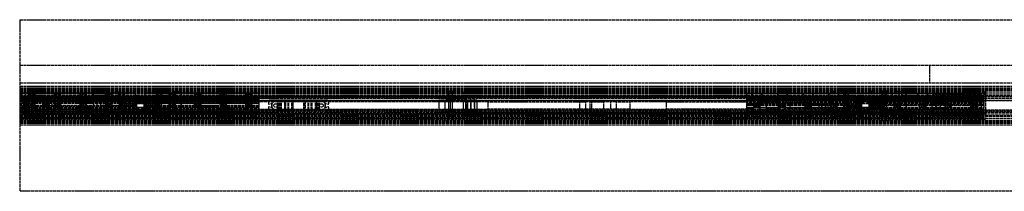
# Model space of a CAD drawing. Header units: millimetres. Extents: x 0 to 2050, y -94 to 94.
# Tile 1 of 2: x 0 to 1077, y -94 to 94. Entities that reach past the tile are written whole.
import ezdxf

# ---------------------------------------------------------------- set-up
doc = ezdxf.new("R2010")
doc.units = ezdxf.units.MM
doc.header["$LTSCALE"] = 10
doc.linetypes.add('ALLCAD_Strich', pattern=[0.2, 0.15, -0.05])
doc.layers.add('BESCH_KONT_sich_schn_grun_2d', color=10, linetype='Continuous')

msp = doc.modelspace()

# ---------------------------------------------------------------- linework, layer by layer
at = {"layer": 'BESCH_KONT_sich_schn_grun_2d', "linetype": 'ALLCAD_Strich'}
for p, q in [((0, 94), (2050, 94)), ((0, 94), (0, -94)), ((0, 44), (2050, 44)), ((995, 44), (995, 25)), ((0, 25), (2050, 25)), ((0, 21), (2050, 21)), ((0, 19.5), (0, 19.5)), ((0, 19.5), (0, 19.5)), ((0, 19.5), (0, 19.5)), ((0, 19.5), (0, 19.5)), ((0, 19.5), (0, 19.5)), ((0, 19.5), (0, 19.5)), ((0, 19.5), (0, 19.5)), ((0, 19.5), (0, 19.5)), ((0, 19.5), (0, 19.5)), ((0, 19.5), (2050, 19.5)), ((0, 19.5), (0, 19.5)), ((0, 19.5), (0, 19.5)), ((0, 19.5), (0, 19.5)), ((0, 19.5), (0, 19.5)), ((0, 19.5), (0, 19.5)), ((0, 19.5), (0, 19.5)), ((0, 19.5), (0, 19.5)), ((0, 19.5), (0, 19.5)), ((0, 19.5), (0, 19.5)), ((0, 19.5), (0, 19.5)), ((0, 19.5), (0, 19.5)), ((0, 19.5), (0, 19.5)), ((0, 19.5), (0, 19.5)), ((0, 19.5), (0, 19.5)), ((0, 19.5), (0, 19.5)), ((0, 19.5), (0, 19.5)), ((0, 19.5), (0, 19.5)), ((0, 19.5), (0, 19.5)), ((0, 19.5), (0, 19.5)), ((0, 19.5), (0, 19.5)), ((0, 19.5), (0, 19.5)), ((0, 18.5), (2050, 18.5)), ((0, 18), (2050, 18)), ((0, 17), (2050, 17)), ((0, 16), (2050, 16)), ((0, 14), (2050, 14)), ((0, 11.7), (2050, 11.7)), ((0, 11), (2050, 11)), ((0.5, -18), (0.5, 18)), ((2, 15), (0.5, 15)), ((1.5, 17), (1.5, 17)), ((1.5, 17), (1.5, 17)), ((1.5, 17), (1.5, 17)), ((1.5, 17), (1.5, 17)), ((1.5, 17), (1.5, 17)), ((1.5, 17), (1.5, 17)), ((1.5, 17), (1.5, 17)), ((1.5, 17), (1.5, 17)), ((1.5, 17), (1.5, 17)), ((1.5, 17), (1.5, 17)), ((1.5, 17), (1.5, 17)), ((1.5, 17), (1.5, 17)), ((1.5, 17), (1.5, 17)), ((1.5, 17), (1.5, 17)), ((1.5, 17), (1.5, 17)), ((1.5, 17), (1.5, 17)), ((1.5, 17), (1.5, 17)), ((1.5, 17), (1.5, 17)), ((1.5, 17), (1.5, 17)), ((1.5, 17), (1.5, 17)), ((1.5, 17), (1.5, 17)), ((1.5, 17), (1.5, 17)), ((1.5, 17), (1.5, 17)), ((1.5, 17), (1.5, 17)), ((1.5, 17), (1.5, 17)), ((1.5, 17), (1.5, 17)), ((1.5, 17), (1.5, 17)), ((1.5, 17), (1.5, 17)), ((1.5, 17), (1.5, 17)), ((1.5, 17), (1.5, 17)), ((1.5, 17), (1.5, -17)), ((2, 15), (1055, 15)), ((2, 15), (2, 9)), ((2, 15), (2, -15)), ((2, 13.5), (1055, 13.5)), ((126.8, 13.5), (2, 13.5)), ((6.5, 14), (6.5, 9)), ((10, 6), (10, 13.5)), ((17, 12.5), (10, 12.5)), ((10, 6), (10, 12.5)), ((17, 1.2), (17, 13.5)), ((17, -7.5), (17, 12.5)), ((38, 1.2), (38, 13.5)), ((45, 12.5), (38, 12.5)), ((38, -7.5), (38, 12.5)), ((45, 1.2), (45, 13.5)), ((45, -7.5), (45, 12.5)), ((66, 1.2), (66, 13.5)), ((73, 12.5), (66, 12.5)), ((66, -7.5), (66, 12.5)), ((73, 1.2), (73, 13.5)), ((73, -7.5), (73, 12.5)), ((80, 18), (80, 17)), ((80, 16.4), (80, 17)), ((80, 9.5), (80, 16.4)), ((80, 16.4), (2050, 16.4)), ((80.5, 18.5), (80.5, -18.5)), ((94, 1.2), (94, 13.5)), ((101, 12.5), (94, 12.5)), ((94, -7.5), (94, 12.5)), ((97.2, 16), (95, 8)), ((101, 1.2), (101, 13.5)), ((101, -7.5), (101, 12.5)), ((106, 16.2), (116, 16.2)), ((106, 16.2), (106, 16)), ((108.5, 8), (108.5, 16)), ((109, 16), (109, -16)), ((110.5, 13.5), (110.5, 1.3)), ((113, 16), (113, -16)), ((113.5, 8), (113.5, 16)), ((114.5, 13.5), (114.5, 0.6)), ((116, 16.2), (116, 16)), ((124.8, 16), (127, 8)), ((127.4, 11), (126.8, 13.5)), ((127.7, 10), (127.4, 11)), ((136.6, 11), (136.3, 10)), ((137.2, 13.5), (136.6, 11)), ((139.2, 16), (137, 8)), ((262, 13.5), (137.2, 13.5)), ((148, 16.2), (158, 16.2)), ((148, 16.2), (148, 16)), ((149.5, 13.5), (149.5, 0.6)), ((150.5, 8), (150.5, 16)), ((151, 16), (151, -16)), ((153.5, 13.5), (153.5, 1.3)), ((155, 16), (155, -16)), ((155.5, 8), (155.5, 16)), ((158, 16.2), (158, 16)), ((163, 13.5), (163, 1.2)), ((163, 12.5), (170, 12.5)), ((163, 12.5), (163, -7.5)), ((166.8, 16), (169, 8)), ((168.5, 15.3), (176.5, 15.3)), ((168.5, 15.3), (168.5, 13.3)), ((176.5, 13.3), (168.5, 13.3)), ((168.5, 13.3), (168.5, 7.5)), ((170, 13.5), (170, 1.2)), ((170, 12.5), (170, -7.5)), ((176.5, 15.3), (176.5, -15.3)), ((176.5, -13.3), (176.5, 13.3)), ((191, 13.5), (191, 1.2)), ((191, 12.5), (198, 12.5)), ((191, 12.5), (191, -7.5)), ((198, 13.5), (198, 1.2)), ((198, 12.5), (198, -7.5)), ((219, 13.5), (219, 1.2)), ((219, 12.5), (226, 12.5)), ((219, 12.5), (219, -7.5)), ((226, 13.5), (226, 1.2)), ((226, 12.5), (226, -7.5)), ((247, 13.5), (247, 1.2)), ((247, 12.5), (254, 12.5)), ((247, 12.5), (247, -7.5)), ((254, 13.5), (254, 1.2)), ((254, 12.5), (254, -7.5)), ((262, 11), (262, 13.5)), ((262, 10), (262, 11)), ((457.2, 16), (455, 8)), ((466, 16.2), (476, 16.2)), ((466, 16.2), (466, 16)), ((468.5, 8), (468.5, 16)), ((469, 16), (469, -16)), ((473, 16), (473, -16)), ((473.5, 8), (473.5, 16)), ((476, 16.2), (476, 16)), ((484.8, 16), (487, 8)), ((795, 13.5), (1055, 13.5)), ((795, 13.5), (795, 11)), ((795, 11), (795, 10)), ((801, 7.5), (801, 13.5)), ((801.5, 7.5), (801.5, 13.5)), ((811.5, 7.5), (811.5, 13.5)), ((812, 7.5), (812, 13.5)), ((829, 7.5), (829, 13.5)), ((829.5, 7.5), (829.5, 13.5)), ((839.5, 7.5), (839.5, 13.5)), ((840, 7.5), (840, 13.5)), ((857, 7.5), (857, 13.5)), ((857.5, 7.5), (857.5, 13.5)), ((867.5, 7.5), (867.5, 13.5)), ((868, 7.5), (868, 13.5)), ((885, 7.5), (885, 13.5)), ((885.5, 7.5), (885.5, 13.5)), ((890.2, 16), (888, 8)), ((895.5, 7.5), (895.5, 13.5)), ((896, 7.5), (896, 13.5)), ((899, 16.2), (909, 16.2)), ((899, 16.2), (899, 16)), ((901.5, 8), (901.5, 16)), ((902, 16), (902, -16)), ((903.5, 1.3), (903.5, 13.5)), ((906, 16), (906, -16)), ((906.5, 8), (906.5, 16)), ((907.5, 0.6), (907.5, 13.5)), ((909, 16.2), (909, 16)), ((917.8, 16), (920, 8)), ((932.2, 16), (930, 8)), ((941, 16.2), (951, 16.2)), ((941, 16.2), (941, 16)), ((942.5, 0.6), (942.5, 13.5)), ((943.5, 8), (943.5, 16)), ((944, 16), (944, -16)), ((946.5, 1.3), (946.5, 13.5)), ((948, 16), (948, -16)), ((948.5, 8), (948.5, 16)), ((951, 16.2), (951, 16)), ((954, 13.5), (954, 7.5)), ((954.5, 13.5), (954.5, 7.5)), ((959.8, 16), (962, 8)), ((961.5, 15.3), (969.5, 15.3)), ((961.5, 15.3), (961.5, 13.3)), ((969.5, 13.3), (961.5, 13.3)), ((961.5, 13.3), (961.5, 7.5)), ((964.5, 13.5), (964.5, 7.5)), ((965, 13.5), (965, 7.5)), ((969.5, 15.3), (969.5, -15.3)), ((969.5, -13.3), (969.5, 13.3)), ((982, 13.5), (982, 7.5)), ((982.5, 13.5), (982.5, 7.5)), ((992.5, 13.5), (992.5, 7.5)), ((993, 13.5), (993, 7.5)), ((1052, 11.5), (998, 11.5)), ((998, 9.5), (998, 11.5)), ((1010, 13.5), (1010, 7.5)), ((1010.5, 13.5), (1010.5, 7.5)), ((1020.5, 13.5), (1020.5, 7.5)), ((1021, 13.5), (1021, 7.5)), ((1038, 13.5), (1038, 7.5)), ((1038.5, 13.5), (1038.5, 7.5)), ((1048.5, 13.5), (1048.5, 7.5)), ((1049, 13.5), (1049, 7.5)), ((1050.5, 14), (1050.5, 9)), ((1052, 9.5), (1052, 11.5)), ((1055, 15), (1055, 9)), ((1055, -15), (1055, 15)), ((1055, 15), (1056.5, 15)), ((1056.5, 15), (1056.5, -15)), ((2050, 7.5), (0, 7.5)), ((0, 7), (35, 7)), ((0, 6), (2050, 6)), ((2050, 5), (0, 5)), ((0, 4.5), (0, 4.5)), ((0, 4.5), (0, 4.5)), ((0, 4.5), (0, 4.5)), ((0, 4.5), (0, 4.5)), ((0, 4.5), (0, 4.5)), ((0, 4.5), (0, 4.5)), ((0, 4.5), (0, 4.5)), ((0, 4.5), (0, 4.5)), ((0, 4.5), (0, 4.5)), ((32.5, 4.5), (0, 4.5)), ((0, 4.5), (0, 4.5)), ((0, 4.5), (0, 4.5)), ((0, 4.5), (0, 4.5)), ((0, 4.5), (0, 4.5)), ((0, 4.5), (0, 4.5)), ((0, 4.5), (0, 4.5)), ((0, 4.5), (0, 4.5)), ((0, 4.5), (0, 4.5)), ((0, 4.5), (0, 4.5)), ((0, 4.5), (0, 4.5)), ((0, 4.5), (0, 4.5)), ((0, 4.5), (0, 4.5)), ((0, 4.5), (0, 4.5)), ((0, 4.5), (0, 4.5)), ((0, 4.5), (0, 4.5)), ((0, 4.5), (0, 4.5)), ((0, 4.5), (0, 4.5)), ((0, 4.5), (0, 4.5)), ((0, 4.5), (0, 4.5)), ((0, 4.5), (0, 4.5)), ((0, 4.5), (0, 4.5)), ((0, 4.5), (0, 4.5)), ((0, 4.5), (0, 4.5)), ((0, 4.5), (0, 4.5)), ((0, 4.5), (0, 4.5)), ((0, 4.5), (0, 4.5)), ((0, 4.5), (0, 4.5)), ((0, 4.5), (0, 4.5)), ((0, 4.5), (0, 4.5)), ((1055, 10), (2, 10)), ((127.7, 10), (2, 10)), ((2, 9), (1055, 9)), ((2, 9), (2, 9)), ((2, 9), (2, 9)), ((2, 9), (2, 9)), ((2, 9), (2, 9)), ((2, 9), (2, 9)), ((2, 9), (2, 9)), ((2, 9), (2, 9)), ((2, 9), (2, 9)), ((2, 9), (2, 9)), ((2, 9), (2, 9)), ((2, 9), (2, 9)), ((2, 9), (2, 9)), ((2, 9), (2, 9)), ((2, 9), (2, 9)), ((2, 9), (2, 9)), ((2, 9), (2, 9)), ((2, 9), (2, 9)), ((2, 9), (2, 9)), ((2, 9), (2, 9)), ((2, 9), (2, 9)), ((2, 9), (2, 9)), ((2, 9), (2, 9)), ((2, 9), (2, 9)), ((2, 9), (2, 9)), ((2, 9), (2, 9)), ((2, 9), (2, 9)), ((2, 9), (2, 9)), ((2, 9), (2, 9)), ((2, 9), (2, 9)), ((2, 9), (2, 9)), ((130, 8.7), (2, 8.7)), ((262, 8.7), (2, 8.7)), ((107, 7.2), (2, 7.2)), ((107, 7.2), (2, 7.2)), ((130, 6.7), (2, 6.7)), ((262, 6.7), (2, 6.7)), ((2, 4), (2, 4)), ((2, 4), (2, 4)), ((2, 4), (2, 4)), ((2, 4), (2, 4)), ((2, 4), (2, 4)), ((2, 4), (2, 4)), ((2, 4), (2, 4)), ((2, 4), (2, 4)), ((2, 4), (2, 4)), ((2, 4), (2, 4)), ((2, 4), (2, 4)), ((2, 4), (2, 4)), ((2, 4), (2, 4)), ((2, 4), (2, 4)), ((2, 4), (2, 4)), ((2, 4), (2, 4)), ((2, 4), (2, 4)), ((2, 4), (2, 4)), ((2, 4), (2, 4)), ((2, 4), (2, 4)), ((2, 4), (2, 4)), ((2, 4), (2, 4)), ((2, 4), (2, 4)), ((2, 4), (2, 4)), ((130, 4), (2, 4)), ((2, 4), (2, 4)), ((512.5, 4), (2, 4)), ((130, 2.5), (2, 2.5)), ((262, 2.1), (2, 2.1)), ((10, 6), (4, 6)), ((4, 6), (4, -6)), ((10, -6), (10, 6)), ((20, 7), (20, 4.5)), ((31, 6), (25, 6)), ((25, 6), (25, -6)), ((31, -6), (31, 6)), ((32.5, -4.5), (32.5, 4.5)), ((35, 7), (35, -7)), ((2050, 9.5), (80, 9.5)), ((81.5, 6.2), (91.5, 6.2)), ((81.5, -6.3), (81.5, 6.2)), ((84.5, 6.2), (84.5, -6.3)), ((88.5, 6.2), (88.5, -6.3)), ((127, 6.2), (91.5, 6.2)), ((91.5, -6.3), (91.5, 6.2)), ((91.5, 6.2), (91.5, 6.2)), ((91.5, 6.2), (91.5, 6.2)), ((91.5, 6.2), (91.5, 6.2)), ((91.5, 6.2), (91.5, 6.2)), ((91.5, 6.2), (91.5, 6.2)), ((91.5, 6.2), (91.5, 6.2)), ((91.5, 6.2), (91.5, 6.2)), ((91.5, 6.2), (91.5, 6.2)), ((91.5, 6.2), (91.5, 6.2)), ((91.5, 6.2), (91.5, 6.2)), ((91.5, 6.2), (91.5, 6.2)), ((91.5, 6.2), (91.5, 6.2)), ((91.5, 6.2), (91.5, 6.2)), ((91.5, 6.2), (91.5, 6.2)), ((91.5, 6.2), (91.5, 6.2)), ((91.5, 6.2), (91.5, 6.2)), ((91.5, 6.2), (91.5, 6.2)), ((91.5, 6.2), (91.5, 6.2)), ((91.5, 6.2), (91.5, 6.2)), ((91.5, 6.2), (91.5, 6.2)), ((91.5, 6.2), (91.5, 6.2)), ((91.5, 6.2), (91.5, 6.2)), ((91.5, 6.2), (91.5, 6.2)), ((127, 8), (95, 8)), ((115, 7.2), (107, 7.2)), ((107, 7.2), (107, 6.2)), ((108.5, 7.2), (108.5, 6.2)), ((108.5, -6.3), (108.5, 6.2)), ((113.5, 7.2), (113.5, 6.2)), ((113.5, -6.3), (113.5, 6.2)), ((149.5, 2), (114.5, 2)), ((114.5, 0.6), (127.8, 0.6)), ((130, 7.2), (115, 7.2)), ((149, 7.2), (115, 7.2)), ((115, 7.2), (115, 6.2)), ((128.8, 5.6), (125.5, 0)), ((127, 6.2), (130.2, 6.2)), ((127.8, 9.7), (127.7, 10)), ((127.8, 7.9), (127.8, 9.7)), ((127.8, 0), (127.8, 7.9)), ((135.3, 5.6), (128.8, 5.6)), ((130, 6.7), (130, 8.7)), ((130, 2.5), (130, 6.7)), ((130.2, 6.2), (133.8, 6.2)), ((133.8, 6.2), (137, 6.2)), ((134, 8.7), (262, 8.7)), ((134, 6.7), (134, 8.7)), ((134, 7.2), (149, 7.2)), ((134, 6.7), (262, 6.7)), ((134, 2.5), (134, 6.7)), ((134, 4), (262, 4)), ((134, 2.5), (262, 2.5)), ((138.5, 0), (135.3, 5.6)), ((136.3, 10), (136.3, 9.7)), ((262, 10), (136.3, 10)), ((136.3, 9.7), (136.3, 7.9)), ((136.3, 7.9), (136.3, 0)), ((136.3, 0.6), (149.5, 0.6)), ((169, 8), (137, 8)), ((148.5, 6.2), (137, 6.2)), ((148.5, -6.3), (148.5, 6.2)), ((148.5, 6.2), (172.9, 6.2)), ((149, 7.2), (157, 7.2)), ((149, 6.2), (149, 7.2)), ((150.5, 6.2), (150.5, 7.2)), ((150.5, -6.3), (150.5, 6.2)), ((155.5, 6.2), (155.5, 7.2)), ((155.5, -6.3), (155.5, 6.2)), ((262, 7.2), (157, 7.2)), ((157, 7.2), (262, 7.2)), ((157, 6.2), (157, 7.2)), ((163.5, -7.5), (163.5, 7.5)), ((163.5, 6.2), (163.5, 7.5)), ((163.5, 6.2), (163.5, -6.3)), ((168.5, -7.5), (168.5, 7.5)), ((176.5, -8.2), (176.5, 8.2)), ((262, 0), (262, 10)), ((272, 4), (272, 2.1)), ((272.6, 1.6), (275.1, 2.2)), ((336, 6), (274, 6)), ((275.5, 1.9), (275.5, -1.9)), ((276, -2), (276, 2)), ((330, 4.5), (280, 4.5)), ((282, -4.5), (282, 4.5)), ((283, -4.5), (283, 4.5)), ((284.2, -4.5), (284.2, 4.5)), ((285.2, -4.5), (285.2, 4.5)), ((285.8, -4.5), (285.8, 4.5)), ((285.8, -4.5), (285.8, 4.5)), ((286.4, -4.5), (286.4, 4.5)), ((290, -4.5), (290, 4.5)), ((290, 0), (290, 4.5)), ((290, 4.5), (290, -4.5)), ((290, 0), (290, 0)), ((290, 0), (290, 0)), ((290, 0), (290, 0)), ((290, 0), (290, 0)), ((290, 0), (290, 0)), ((290, 0), (290, 0)), ((290, 0), (290, 0)), ((290, 0), (290, 0)), ((290, 0), (290, 0)), ((290, 0), (290, 0)), ((290, 0), (290, 0)), ((290, 0), (290, 0)), ((290, 0), (290, 0)), ((290, 0), (290, 0)), ((290, 0), (290, 0)), ((291, -4.5), (291, 4.5)), ((293.6, -4.5), (293.6, 4.5)), ((294.3, -4.5), (294.3, 4.5)), ((297.7, -4.5), (297.7, 4.5)), ((298.6, 4.5), (298.6, -4.5)), ((298.8, -4.5), (298.8, 4.5)), ((298.8, -4.5), (298.8, 4.5)), ((299.3, -4.5), (299.3, 4.5)), ((310.7, -4.5), (310.7, 4.5)), ((311.2, -4.5), (311.2, 4.5)), ((311.2, -4.5), (311.2, 4.5)), ((311.4, -4.5), (311.4, 4.5)), ((312.3, 4.5), (312.3, -4.5)), ((315.7, -4.5), (315.7, 4.5)), ((316.4, -4.5), (316.4, 4.5)), ((319, -4.5), (319, 4.5)), ((320, -4.5), (320, 4.5)), ((320, -4.5), (320, 4.5)), ((320, -4.5), (320, 4.5)), ((323.6, -4.5), (323.6, 4.5)), ((324.2, 4.5), (324.2, -4.5)), ((324.2, -4.5), (324.2, 4.5)), ((324.8, -4.5), (324.8, 4.5)), ((325.8, -4.5), (325.8, 4.5)), ((327, -4.5), (327, 4.5)), ((328, -4.5), (328, 4.5)), ((334, -2), (334, 2)), ((334.5, -1.9), (334.5, 1.9)), ((334.9, 2.2), (337.4, 1.6)), ((338, 2.1), (338, 4)), ((487, 8), (455, 8)), ((458.5, 6.2), (471, 6.2)), ((458.5, 6.2), (458.5, -6.3)), ((465.1, 6.2), (465.1, -6.3)), ((475, 7.2), (467, 7.2)), ((467, 7.2), (467, 6.2)), ((468.5, 7.2), (468.5, 6.2)), ((469, 6.2), (469, -6.3)), ((471, 6.2), (471, -6.3)), ((487.5, 6.2), (471, 6.2)), ((473, 6.2), (473, -6.3)), ((473.5, 7.2), (473.5, 6.2)), ((475, 7.2), (475, 6.2)), ((485, 6.2), (485, -6.3)), ((487.5, 6.2), (487.5, -6.3)), ((487.5, 6.2), (500, 6.2)), ((488.5, 8), (488.5, -8)), ((488.5, 8), (886.5, 8)), ((488.5, 6.2), (500, 6.2)), ((490, 6.2), (490, -6.3)), ((490, 6.2), (490, -6.3)), ((492.5, 8.2), (498.5, 8.2)), ((492.5, 8.2), (492.5, 8)), ((493.5, -8), (493.5, 8)), ((493.5, 6.2), (493.5, 8)), ((493.5, 6.2), (493.5, -6.3)), ((497.5, -8), (497.5, 8)), ((497.5, 6.2), (497.5, 8)), ((497.5, 6.2), (497.5, -6.3)), ((498.5, 8.2), (498.5, 8)), ((500, 6.2), (500, -6.3)), ((500, 6.2), (500, -6.3)), ((512.5, 4), (512.5, 4)), ((512.5, 4), (512.5, 4)), ((512.5, 4), (512.5, 4)), ((512.5, 4), (512.5, 4)), ((512.5, 4), (512.5, 4)), ((512.5, 4), (512.5, 4)), ((512.5, 4), (512.5, 4)), ((512.5, 4), (512.5, 4)), ((512.5, 4), (512.5, 4)), ((512.5, 4), (512.5, 4)), ((512.5, 4), (512.5, 4)), ((512.5, 4), (512.5, 4)), ((512.5, 4), (512.5, 4)), ((512.5, 4), (512.5, 4)), ((512.5, 4), (512.5, 4)), ((512.5, 4), (512.5, 4)), ((512.5, 4), (512.5, 4)), ((512.5, 4), (512.5, 4)), ((512.5, 4), (512.5, 4)), ((512.5, 4), (512.5, 4)), ((512.5, 4), (512.5, 4)), ((512.5, 4), (512.5, 4)), ((512.5, 4), (512.5, 4)), ((512.5, 4), (618.4, 4)), ((512.5, -4), (512.5, 4)), ((612.5, 4), (612.5, -4)), ((623.5, 4), (618.4, 4)), ((618.8, 4), (618.8, -4)), ((623.5, 4), (623.5, -4)), ((625.5, 4), (623.5, 4)), ((625.5, 4), (625.5, -4)), ((638.5, 4), (625.5, 4)), ((625.5, 4), (638.5, 4)), ((638.5, 4), (638.5, -4)), ((652.5, 4), (638.5, 4)), ((646.2, 4), (646.2, -4)), ((652.5, 4), (652.5, -4)), ((652.5, 4), (667.5, 4)), ((707.5, 4), (667.5, 4)), ((667.5, 4), (667.5, -4)), ((707.5, 4), (802.5, 4)), ((707.5, -4), (707.5, 4)), ((795, 10), (1055, 10)), ((795, 10), (795, 0)), ((923, 8.7), (795, 8.7)), ((795, 8.7), (1055, 8.7)), ((795, 7.2), (900, 7.2)), ((900, 7.2), (795, 7.2)), ((923, 6.7), (795, 6.7)), ((795, 6.7), (1055, 6.7)), ((923, 2.5), (795, 2.5)), ((795, 2.1), (1055, 2.1)), ((795, 1), (916.1, 1)), ((795, 1), (916.1, 1)), ((802.5, 4), (802.5, -4)), ((802.5, 4), (816.5, 4)), ((803, -12.5), (803, 7.5)), ((803, 1.2), (803, 7.5)), ((808.8, 4), (808.8, -4)), ((810, -12.5), (810, 7.5)), ((810, 1.2), (810, 7.5)), ((816.5, 4), (829.5, 4)), ((816.5, 4), (816.5, -4)), ((816.5, 4), (829.5, 4)), ((829.5, 4), (831.5, 4)), ((829.5, 4), (829.5, -4)), ((831, -12.5), (831, 7.5)), ((831, 1.2), (831, 7.5)), ((831.5, 4), (836.6, 4)), ((831.5, 4), (831.5, -4)), ((836.2, 4), (836.2, -4)), ((836.6, 4), (862.5, 4)), ((838, -12.5), (838, 7.5)), ((838, 1.2), (838, 7.5)), ((842.5, 4), (842.5, -4)), ((859, -12.5), (859, 7.5)), ((859, 1.2), (859, 7.5)), ((923, 4), (862.5, 4)), ((1055, 4), (862.5, 4)), ((862.5, 4), (862.5, -4)), ((866, -12.5), (866, 7.5)), ((866, 1.2), (866, 7.5)), ((874.5, 6.2), (884.5, 6.2)), ((874.5, -6.3), (874.5, 6.2)), ((874.5, 6.2), (884.5, 6.2)), ((874.5, -6.3), (874.5, 6.2)), ((876.5, 8.2), (882.5, 8.2)), ((876.5, 8.2), (876.5, 8)), ((877.5, -8), (877.5, 8)), ((877.5, 6.2), (877.5, 8)), ((877.5, 6.2), (877.5, -6.3)), ((881.5, -8), (881.5, 8)), ((881.5, 6.2), (881.5, 8)), ((881.5, 6.2), (881.5, -6.3)), ((882.5, 8.2), (882.5, 8)), ((920, 6.2), (884.5, 6.2)), ((884.5, -6.3), (884.5, 6.2)), ((884.5, -6.3), (884.5, 6.2)), ((886.5, 6.2), (884.5, 6.2)), ((886.5, 8), (886.5, -8)), ((887, -12.5), (887, 7.5)), ((887, 1.2), (887, 7.5)), ((920, 8), (888, 8)), ((894, -12.5), (894, 7.5)), ((894, 1.2), (894, 7.5)), ((908, 7.2), (900, 7.2)), ((900, 7.2), (900, 6.2)), ((901.5, 7.2), (901.5, 6.2)), ((901.5, -6.3), (901.5, 6.2)), ((906.5, 7.2), (906.5, 6.2)), ((906.5, -6.3), (906.5, 6.2)), ((942.5, 2), (907.5, 2)), ((907.5, 0.6), (920.8, 0.6)), ((908, 7.2), (942, 7.2)), ((923, 7.2), (908, 7.2)), ((908, 7.2), (908, 6.2)), ((920.9, 1), (916.1, 1)), ((916.1, 1), (920.9, 1)), ((921.8, 5.6), (918.5, 0)), ((920, 6.2), (923.2, 6.2)), ((928.3, 5.6), (921.8, 5.6)), ((923, 6.7), (923, 8.7)), ((923, 2.5), (923, 6.7)), ((923.2, 6.2), (926.8, 6.2)), ((926.8, 6.2), (930, 6.2)), ((927, 6.7), (927, 8.7)), ((927, 8.7), (1055, 8.7)), ((927, 7.2), (942, 7.2)), ((927, 2.5), (927, 6.7)), ((927, 6.7), (1055, 6.7)), ((927, 4), (1055, 4)), ((927, 2.5), (1055, 2.5)), ((931.5, 0), (928.3, 5.6)), ((933.9, 1), (929.1, 1)), ((929.1, 1), (933.9, 1)), ((929.2, 0.6), (942.5, 0.6)), ((962, 8), (930, 8)), ((941.5, 6.2), (930, 6.2)), ((933.9, 1), (1055, 1)), ((933.9, 1), (1055, 1)), ((941.5, -6.3), (941.5, 6.2)), ((941.5, 6.2), (965.9, 6.2)), ((942, 7.2), (950, 7.2)), ((942, 6.2), (942, 7.2)), ((943.5, 6.2), (943.5, 7.2)), ((943.5, -6.3), (943.5, 6.2)), ((948.5, 6.2), (948.5, 7.2)), ((948.5, -6.3), (948.5, 6.2)), ((950, 7.2), (1055, 7.2)), ((950, 7.2), (1055, 7.2)), ((950, 6.2), (950, 7.2)), ((956, 7.5), (956, -12.5)), ((956, 7.5), (956, 1.2)), ((956.5, -7.5), (956.5, 7.5)), ((956.5, 6.2), (956.5, 7.5)), ((956.5, 6.2), (956.5, -6.3)), ((961.5, -7.5), (961.5, 7.5)), ((963, 7.5), (963, -12.5)), ((963, 7.5), (963, 1.2)), ((969.5, -8.2), (969.5, 8.2)), ((984, 7.5), (984, -12.5)), ((984, 7.5), (984, 1.2)), ((991, 7.5), (991, -12.5)), ((991, 7.5), (991, 1.2)), ((998, -9.5), (998, 9.5)), ((1012, 7.5), (1012, -12.5)), ((1012, 7.5), (1012, 1.2)), ((1019, 7.5), (1019, -12.5)), ((1019, 7.5), (1019, 1.2)), ((1040, 7.5), (1040, -12.5)), ((1040, 7.5), (1040, 1.2)), ((1047, 7.5), (1047, -12.5)), ((1047, 7.5), (1047, 1.2)), ((1052, 9.5), (1052, 9.5)), ((1052, 9.5), (1052, 9.5)), ((1052, 9.5), (1052, 9.5)), ((1052, 9.5), (1052, 9.5)), ((1052, 9.5), (1052, 9.5)), ((1052, 9.5), (1052, 9.5)), ((1052, 9.5), (1052, 9.5)), ((1052, 9.5), (1052, 9.5)), ((1052, 9.5), (1052, 9.5)), ((1052, 9.5), (1052, 9.5)), ((1052, -9.5), (1052, 9.5)), ((1052, 9.5), (1052, 9.5)), ((1052, 9.5), (1052, 9.5)), ((1052, 9.5), (1052, 9.5)), ((1052, 9.5), (1052, 9.5)), ((1052, 9.5), (1052, 9.5)), ((1052, 9.5), (1052, 9.5)), ((1052, 9.5), (1052, 9.5)), ((1052, 9.5), (1052, 9.5)), ((1052, 9.5), (1052, 9.5)), ((1052, 9.5), (1052, 9.5)), ((1052, 9.5), (1052, 9.5)), ((1052, 9.5), (1052, 9.5)), ((1052, 9.5), (1052, 9.5)), ((1052, 9.5), (1052, 9.5)), ((1052, 9.5), (1052, 9.5)), ((1052, 9.5), (1052, 9.5)), ((1055, 9), (1055, 9)), ((1055, 9), (1055, 9)), ((1055, 9), (1055, 9)), ((1055, 9), (1055, 9)), ((1055, 9), (1055, 9)), ((1055, 9), (1055, 9)), ((1055, 9), (1055, 9)), ((1055, 9), (1055, 9)), ((1055, 9), (1055, 9)), ((1055, 9), (1055, 9)), ((1055, 9), (1055, 9)), ((1055, 9), (1055, 9)), ((1055, 9), (1055, 9)), ((1055, 9), (1055, 9)), ((1055, 9), (1055, 9)), ((1055, 9), (1055, 9)), ((1055, 9), (1055, 9)), ((1055, 9), (1055, 9)), ((1055, 9), (1055, 9)), ((1055, 9), (1055, 9)), ((1055, 9), (1055, 9)), ((1055, 9), (1055, 9)), ((1055, 9), (1055, 9)), ((32.5, -4.5), (0, -4.5)), ((2050, -5), (0, -5)), ((0, -6), (2050, -6)), ((0, -7), (35, -7)), ((2050, -7.5), (0, -7.5)), ((123, 0), (2, 0)), ((123, 0), (2, 0)), ((123.1, -1), (2, -1)), ((123.1, -1), (2, -1)), ((262, -2.1), (2, -2.1)), ((130, -2.5), (2, -2.5)), ((130, -4), (2, -4)), ((2, -4), (512.5, -4)), ((130, -6.8), (2, -6.8)), ((262, -6.8), (2, -6.8)), ((107, -7.3), (2, -7.3)), ((107, -7.3), (2, -7.3)), ((130, -8.8), (2, -8.8)), ((262, -8.8), (2, -8.8)), ((2, -9), (2, -9)), ((2, -9), (2, -9)), ((2, -9), (2, -9)), ((2, -9), (2, -9)), ((2, -9), (2, -9)), ((2, -9), (2, -9)), ((2, -9), (2, -9)), ((2, -9), (2, -9)), ((2, -9), (2, -9)), ((2, -9), (2, -9)), ((2, -9), (2, -9)), ((2, -9), (2, -9)), ((2, -9), (2, -9)), ((2, -9), (2, -9)), ((2, -9), (2, -9)), ((2, -9), (2, -9)), ((2, -9), (2, -9)), ((2, -9), (2, -9)), ((2, -9), (2, -9)), ((2, -9), (2, -9)), ((2, -9), (2, -9)), ((2, -9), (2, -9)), ((2, -9), (2, -9)), ((1055, -9), (2, -9)), ((2, -15), (2, -9)), ((2, -10), (1055, -10)), ((262, -10), (2, -10)), ((10, -6), (4, -6)), ((6.5, -14), (6.5, -9)), ((8, -13.5), (8, -7.5)), ((8.5, -13.5), (8.5, -7.5)), ((10, -7.5), (10, -6)), ((10, -7.5), (10, -6)), ((17, -7.5), (17, -1.2)), ((18.5, -13.5), (18.5, -7.5)), ((19, -13.5), (19, -7.5)), ((20, -4.5), (20, -7)), ((31, -6), (25, -6)), ((36, -13.5), (36, -7.5)), ((36.5, -13.5), (36.5, -7.5)), ((38, -7.5), (38, -1.2)), ((45, -7.5), (45, -1.2)), ((46.5, -13.5), (46.5, -7.5)), ((47, -13.5), (47, -7.5)), ((64, -13.5), (64, -7.5)), ((64.5, -13.5), (64.5, -7.5)), ((66, -7.5), (66, -1.2)), ((73, -7.5), (73, -1.2)), ((74.5, -13.5), (74.5, -7.5)), ((75, -13.5), (75, -7.5)), ((80, -16.4), (80, -9.5)), ((2050, -9.5), (80, -9.5)), ((81.5, -6.3), (91.5, -6.3)), ((127, -6.3), (91.5, -6.3)), ((92, -13.5), (92, -7.5)), ((92.5, -13.5), (92.5, -7.5)), ((94, -7.5), (94, -1.2)), ((127, -8), (95, -8)), ((97.2, -16), (95, -8)), ((101, -7.5), (101, -1.2)), ((102.5, -13.5), (102.5, -7.5)), ((103, -13.5), (103, -7.5)), ((107, -6.3), (107, -7.3)), ((115, -7.3), (107, -7.3)), ((108.5, -6.3), (108.5, -7.3)), ((108.5, -16), (108.5, -8)), ((110.5, -1.3), (110.5, -13.5)), ((113.5, -6.3), (113.5, -7.3)), ((113.5, -16), (113.5, -8)), ((114.5, -0.6), (114.5, -13.5)), ((127.8, -0.6), (114.5, -0.6)), ((114.5, -2), (149.5, -2)), ((115, -6.3), (115, -7.3)), ((130, -7.3), (115, -7.3)), ((149, -7.3), (115, -7.3)), ((127.8, 0), (123, 0)), ((127.8, 0), (123, 0)), ((123.1, -1), (127.9, -1)), ((127.9, -1), (123.1, -1)), ((124.8, -16), (127, -8)), ((125.5, 0), (128.8, -5.6)), ((130.2, -6.3), (127, -6.3)), ((128.8, -5.6), (135.3, -5.6)), ((130, -2.5), (130, -6.8)), ((130, -6.8), (130, -8.8)), ((133.8, -6.3), (130.2, -6.3)), ((137, -6.3), (133.8, -6.3)), ((134, -2.5), (262, -2.5)), ((134, -2.5), (134, -6.8)), ((134, -4), (262, -4)), ((134, -6.8), (262, -6.8)), ((134, -6.8), (134, -8.8)), ((134, -7.3), (149, -7.3)), ((134, -8.8), (262, -8.8)), ((135.3, -5.6), (138.5, 0)), ((136.1, -1), (140.9, -1)), ((140.9, -1), (136.1, -1)), ((149.5, -0.6), (136.2, -0.6)), ((141, 0), (136.3, 0)), ((141, 0), (136.3, 0)), ((148.5, -6.3), (137, -6.3)), ((169, -8), (137, -8)), ((139.2, -16), (137, -8)), ((262, -1), (140.9, -1)), ((262, -1), (140.9, -1)), ((262, 0), (141, 0)), ((262, 0), (141, 0)), ((148.5, -6.3), (172.9, -6.3)), ((149, -7.3), (149, -6.3)), ((149, -7.3), (157, -7.3)), ((149.5, -0.6), (149.5, -13.5)), ((150.5, -7.3), (150.5, -6.3)), ((150.5, -16), (150.5, -8)), ((153.5, -1.3), (153.5, -13.5)), ((155.5, -7.3), (155.5, -6.3)), ((155.5, -16), (155.5, -8)), ((157, -7.3), (157, -6.3)), ((262, -7.3), (157, -7.3)), ((157, -7.3), (262, -7.3)), ((161, -7.5), (161, -13.5)), ((161.5, -7.5), (161.5, -13.5)), ((163, -1.2), (163, -7.5)), ((163.5, -6.3), (163.5, -7.5)), ((166.8, -16), (169, -8)), ((168.5, -7.5), (168.5, -13.3)), ((170, -1.2), (170, -7.5)), ((171.5, -7.5), (171.5, -13.5)), ((172, -7.5), (172, -13.5)), ((189, -7.5), (189, -13.5)), ((189.5, -7.5), (189.5, -13.5)), ((191, -1.2), (191, -7.5)), ((198, -1.2), (198, -7.5)), ((199.5, -7.5), (199.5, -13.5)), ((200, -7.5), (200, -13.5)), ((217, -7.5), (217, -13.5)), ((217.5, -7.5), (217.5, -13.5)), ((219, -1.2), (219, -7.5)), ((226, -1.2), (226, -7.5)), ((227.5, -7.5), (227.5, -13.5)), ((228, -7.5), (228, -13.5)), ((245, -7.5), (245, -13.5)), ((245.5, -7.5), (245.5, -13.5)), ((247, -1.2), (247, -7.5)), ((254, -1.2), (254, -7.5)), ((255.5, -7.5), (255.5, -13.5)), ((256, -7.5), (256, -13.5)), ((262, -10), (262, 0)), ((262, -11), (262, -10)), ((272, -2.1), (272, -4)), ((275.1, -2.2), (272.6, -1.6)), ((274, -6), (336, -6)), ((280, -4.5), (330, -4.5)), ((290, 0), (290, 0)), ((290, 0), (290, 0)), ((290, 0), (290, 0)), ((290, 0), (290, 0)), ((290, 0), (290, 0)), ((290, 0), (290, 0)), ((290, 0), (290, 0)), ((290, 0), (290, 0)), ((290, -4.5), (290, 0)), ((290, 0), (290, 0)), ((290, 0), (290, 0)), ((290, 0), (290, 0)), ((290, 0), (290, 0)), ((290, 0), (290, 0)), ((290, 0), (290, 0)), ((290, 0), (290, 0)), ((290, 0), (290, 0)), ((290, 0), (290, 0)), ((290, 0), (290, 0)), ((290, 0), (290, 0)), ((290, 0), (290, 0)), ((337.4, -1.6), (334.9, -2.2)), ((338, -4), (338, -2.1)), ((487, -8), (455, -8)), ((457.2, -16), (455, -8)), ((458.5, -6.3), (471, -6.3)), ((467, -6.3), (467, -7.3)), ((475, -7.3), (467, -7.3)), ((468.5, -6.3), (468.5, -7.3)), ((468.5, -16), (468.5, -8)), ((487.5, -6.3), (471, -6.3)), ((473.5, -6.3), (473.5, -7.3)), ((473.5, -16), (473.5, -8)), ((475, -6.3), (475, -7.3)), ((484.8, -16), (487, -8)), ((487.5, -6.3), (500, -6.3)), ((488.5, -6.3), (500, -6.3)), ((886.5, -8), (488.5, -8)), ((492.5, -8), (492.5, -8.3)), ((492.5, -8.3), (498.5, -8.3)), ((493.5, -8), (493.5, -6.3)), ((497.5, -8), (497.5, -6.3)), ((498.5, -8), (498.5, -8.3)), ((618.4, -4), (512.5, -4)), ((623.5, -4), (618.4, -4)), ((625.5, -4), (623.5, -4)), ((638.5, -4), (625.5, -4)), ((638.5, -4), (625.5, -4)), ((652.5, -4), (638.5, -4)), ((667.5, -4), (652.5, -4)), ((667.5, -4), (707.5, -4)), ((802.5, -4), (707.5, -4)), ((795, 0), (916, 0)), ((795, 0), (916, 0)), ((795, 0), (795, -10)), ((795, -2.1), (1055, -2.1)), ((923, -2.5), (795, -2.5)), ((795, -6.8), (1055, -6.8)), ((923, -6.8), (795, -6.8)), ((795, -7.3), (900, -7.3)), ((900, -7.3), (795, -7.3)), ((795, -8.8), (1055, -8.8)), ((923, -8.8), (795, -8.8)), ((795, -10), (920.7, -10)), ((795, -10), (795, -11)), ((802.5, -4), (816.5, -4)), ((803, -13.5), (803, -1.2)), ((810, -13.5), (810, -1.2)), ((816.5, -4), (829.5, -4)), ((829.5, -4), (816.5, -4)), ((829.5, -4), (831.5, -4)), ((831, -13.5), (831, -1.2)), ((831.5, -4), (836.6, -4)), ((862.5, -4), (836.6, -4)), ((838, -13.5), (838, -1.2)), ((859, -13.5), (859, -1.2)), ((923, -4), (862.5, -4)), ((862.5, -4), (1055, -4)), ((866, -13.5), (866, -1.2)), ((874.5, -6.3), (884.5, -6.3)), ((874.5, -6.3), (884.5, -6.3)), ((876.5, -8), (876.5, -8.3)), ((876.5, -8.3), (882.5, -8.3)), ((877.5, -8), (877.5, -6.3)), ((881.5, -8), (881.5, -6.3)), ((882.5, -8), (882.5, -8.3)), ((920, -6.3), (884.5, -6.3)), ((886.5, -6.3), (884.5, -6.3)), ((887, -13.5), (887, -1.2)), ((920, -8), (888, -8)), ((890.2, -16), (888, -8)), ((894, -13.5), (894, -1.2)), ((900, -6.3), (900, -7.3)), ((908, -7.3), (900, -7.3)), ((901.5, -6.3), (901.5, -7.3)), ((901.5, -16), (901.5, -8)), ((903.5, -13.5), (903.5, -1.3)), ((906.5, -6.3), (906.5, -7.3)), ((906.5, -16), (906.5, -8)), ((920.8, -0.6), (907.5, -0.6)), ((907.5, -13.5), (907.5, -0.6)), ((907.5, -2), (942.5, -2)), ((908, -6.3), (908, -7.3)), ((908, -7.3), (942, -7.3)), ((923, -7.3), (908, -7.3)), ((916, 0), (920.8, 0)), ((916, 0), (920.8, 0)), ((917.8, -16), (920, -8)), ((918.5, 0), (921.8, -5.6)), ((923.2, -6.3), (920, -6.3)), ((920.4, -11), (920.7, -10)), ((920.7, -10), (920.8, -9.8)), ((920.8, -7.9), (920.8, 0)), ((920.8, -9.8), (920.8, -7.9)), ((921.8, -5.6), (928.3, -5.6)), ((923, -2.5), (923, -6.8)), ((923, -6.8), (923, -8.8)), ((926.8, -6.3), (923.2, -6.3)), ((930, -6.3), (926.8, -6.3)), ((927, -2.5), (927, -6.8)), ((927, -2.5), (1055, -2.5)), ((927, -4), (1055, -4)), ((927, -6.8), (927, -8.8)), ((927, -6.8), (1055, -6.8)), ((927, -7.3), (942, -7.3)), ((927, -8.8), (1055, -8.8)), ((928.3, -5.6), (931.5, 0)), ((929.3, 0), (934, 0)), ((929.3, 0), (929.3, -7.9)), ((929.3, 0), (934, 0)), ((942.5, -0.6), (929.3, -0.6)), ((929.3, -7.9), (929.3, -9.8)), ((929.3, -9.8), (929.3, -10)), ((929.3, -10), (929.6, -11)), ((929.3, -10), (1055, -10)), ((941.5, -6.3), (930, -6.3)), ((962, -8), (930, -8)), ((932.2, -16), (930, -8)), ((934, 0), (1055, 0)), ((934, 0), (1055, 0)), ((941.5, -6.3), (965.9, -6.3)), ((942, -7.3), (942, -6.3)), ((942, -7.3), (950, -7.3)), ((942.5, -13.5), (942.5, -0.6)), ((943.5, -7.3), (943.5, -6.3)), ((943.5, -16), (943.5, -8)), ((946.5, -13.5), (946.5, -1.3)), ((948.5, -7.3), (948.5, -6.3)), ((948.5, -16), (948.5, -8)), ((950, -7.3), (950, -6.3)), ((950, -7.3), (1055, -7.3)), ((950, -7.3), (1055, -7.3)), ((956, -1.2), (956, -13.5)), ((956.5, -6.3), (956.5, -7.5)), ((959.8, -16), (962, -8)), ((961.5, -7.5), (961.5, -13.3)), ((963, -1.2), (963, -13.5)), ((984, -1.2), (984, -13.5)), ((991, -1.2), (991, -13.5)), ((998, -11.5), (998, -9.5)), ((1012, -1.2), (1012, -13.5)), ((1019, -1.2), (1019, -13.5)), ((1040, -1.2), (1040, -13.5)), ((1047, -1.2), (1047, -13.5)), ((1050.5, -14), (1050.5, -9)), ((1052, -11.5), (1052, -9.5)), ((1055, -4), (1055, -4)), ((1055, -4), (1055, -4)), ((1055, -4), (1055, -4)), ((1055, -4), (1055, -4)), ((1055, -4), (1055, -4)), ((1055, -4), (1055, -4)), ((1055, -4), (1055, -4)), ((1055, -4), (1055, -4)), ((1055, -4), (1055, -4)), ((1055, -4), (1055, -4)), ((1055, -4), (1055, -4)), ((1055, -4), (1055, -4)), ((1055, -4), (1055, -4)), ((1055, -4), (1055, -4)), ((1055, -4), (1055, -4)), ((1055, -4), (1055, -4)), ((1055, -4), (1055, -4)), ((1055, -4), (1055, -4)), ((1055, -4), (1055, -4)), ((1055, -4), (1055, -4)), ((1055, -4), (1055, -4)), ((1055, -4), (1055, -4)), ((1055, -4), (1055, -4)), ((1055, -4), (1055, -4)), ((1055, -4), (1055, -4)), ((1055, -15), (1055, -9)), ((1055, -9), (1055, -9)), ((1055, -9), (1055, -9)), ((1055, -9), (1055, -9)), ((1055, -9), (1055, -9)), ((1055, -9), (1055, -9)), ((1055, -9), (1055, -9)), ((1055, -9), (1055, -9)), ((1055, -9), (1055, -9)), ((1055, -9), (1055, -9)), ((1055, -9), (1055, -9)), ((1055, -9), (1055, -9)), ((1055, -9), (1055, -9)), ((1055, -9), (1055, -9)), ((1055, -9), (1055, -9)), ((1055, -9), (1055, -9)), ((1055, -9), (1055, -9)), ((1055, -9), (1055, -9)), ((1055, -9), (1055, -9)), ((1055, -9), (1055, -9)), ((1055, -9), (1055, -9)), ((1055, -9), (1055, -9)), ((1055, -9), (1055, -9)), ((1055, -9), (1055, -9)), ((1055, -9), (1055, -9)), ((1055, -9), (1055, -9)), ((1055, -9), (1055, -9)), ((1055, -9), (1055, -9)), ((1055, -9), (1055, -9)), ((1055, -9), (1055, -9)), ((1055, -9), (1055, -9)), ((0, -11), (2050, -11)), ((0, -11.6), (2050, -11.6)), ((0, -14), (2050, -14)), ((0, -16), (2050, -16)), ((0, -17), (2050, -17)), ((0, -18), (2050, -18)), ((0, -18.5), (2050, -18.5)), ((0, -19.5), (2050, -19.5)), ((0, -21), (2050, -21)), ((2, -15), (0.5, -15)), ((1055, -13.5), (2, -13.5)), ((262, -13.5), (2, -13.5)), ((1055, -15), (2, -15)), ((80, -17), (80, -16.4)), ((80, -16.4), (2050, -16.4)), ((80, -17), (80, -18)), ((106, -16), (106, -16.3)), ((106, -16.3), (116, -16.3)), ((116, -16), (116, -16.3)), ((148, -16), (148, -16.3)), ((148, -16.3), (158, -16.3)), ((158, -16), (158, -16.3)), ((176.5, -13.3), (168.5, -13.3)), ((168.5, -13.3), (168.5, -15.3)), ((168.5, -15.3), (176.5, -15.3)), ((262, -13.5), (262, -11)), ((466, -16), (466, -16.3)), ((466, -16.3), (476, -16.3)), ((476, -16), (476, -16.3)), ((795, -11), (795, -13.5)), ((795, -13.5), (919.8, -13.5)), ((810, -12.5), (803, -12.5)), ((838, -12.5), (831, -12.5)), ((866, -12.5), (859, -12.5)), ((894, -12.5), (887, -12.5)), ((899, -16), (899, -16.3)), ((899, -16.3), (909, -16.3)), ((909, -16), (909, -16.3)), ((919.8, -13.5), (920.4, -11)), ((929.6, -11), (930.2, -13.5)), ((930.2, -13.5), (1055, -13.5)), ((941, -16), (941, -16.3)), ((941, -16.3), (951, -16.3)), ((951, -16), (951, -16.3)), ((956, -12.5), (963, -12.5)), ((969.5, -13.3), (961.5, -13.3)), ((961.5, -13.3), (961.5, -15.3)), ((961.5, -15.3), (969.5, -15.3)), ((984, -12.5), (991, -12.5)), ((1052, -11.5), (998, -11.5)), ((1012, -12.5), (1019, -12.5)), ((1040, -12.5), (1047, -12.5)), ((1055, -15), (1056.5, -15)), ((2050, -94), (0, -94))]:
    msp.add_line(p, q, dxfattribs=at)
for centre, radius in [((7, 0), 2.5), ((7, 0), 2), ((7, 0), 2), ((28, 0), 2.5), ((28, 0), 2), ((28, 0), 2), ((132, 0), 8.5), ((132, 0), 6.5), ((132, 0), 4.5), ((132, 0), 4), ((132, 0), 4), ((280, 0), 2), ((330, 0), 2), ((925, 0), 8.5), ((925, 0), 6.5), ((925, 0), 4.5), ((925, 0), 4), ((925, 0), 4), ((1004.5, 0), 2.5), ((1045.5, 0), 2.5)]:
    msp.add_circle(centre, radius, dxfattribs=at)
for centre, radius, start, end in [((2, 4), 0.00217, 270, 0), ((2, 4), 0.00217, 360, 90), ((2, 4), 0.00093, 0, 90), ((2, 4), 0.00093, 270, 0), ((2, 4), 0.00116, 270, 360), ((2, 4), 0.00116, 0, 90), ((2, 4), 0.00271, 0, 90), ((2, 4), 0.00271, 270, 0), ((2, 4), 0.00116, 180, 270), ((2, 4), 0.00116, 90, 180), ((2, 4), 0.00271, 90, 180), ((2, 4), 0.00271, 180, 270), ((2, 4), 0.00271, 180, 270), ((2, 4), 0.00271, 90, 180), ((2, 4), 0.00116, 90, 180), ((2, 4), 0.00116, 180, 270), ((2, 4), 0.00271, 270, 0), ((2, 4), 0.00271, 0, 90), ((2, 4), 0.00116, 0, 90), ((2, 4), 0.00116, 270, 360), ((91.5, 6.2), 0.00271, 0, 90), ((91.5, 6.2), 0.00271, 90, 180), ((91.5, 6.2), 0.00271, 0, 90), ((91.5, 6.2), 0.00271, 90, 180), ((91.5, 6.2), 0.00217, 270, 0), ((91.5, 6.2), 0.00217, 360, 90), ((91.5, 6.2), 0.00093, 0, 90), ((91.5, 6.2), 0.00093, 270, 0), ((91.5, 6.2), 0.00271, 180, 270), ((91.5, 6.2), 0.00271, 270, 360), ((91.5, 6.2), 0.00271, 180, 270), ((91.5, 6.2), 0.00271, 270, 360), ((91.5, 6.2), 0.00116, 270, 0), ((91.5, 6.2), 0.00116, 360, 90), ((91.5, 6.2), 0.00116, 180, 270), ((91.5, 6.2), 0.00116, 90, 180), ((91.5, 6.2), 0.00116, 270, 0), ((91.5, 6.2), 0.00116, 0, 90), ((91.5, 6.2), 0.00116, 180, 270), ((91.5, 6.2), 0.00116, 90, 180), ((132, 0), 9, 118.1786, 180), ((132, 0), 8, 51.3752, 128.6248), ((132, 0), 9, 0, 61.8214), ((274, 4), 2, 90, 180), ((272.5, 2.1), 0.5, 180, 282.0948), ((275.2, 1.9), 0.3, 0, 102.0948), ((280, 0), 4.5, 90, 180), ((330, 0), 4.5, 0, 90), ((334.8, 1.9), 0.3, 77.9052, 180), ((336, 4), 2, 0, 90), ((337.5, 2.1), 0.5, 257.9052, 0), ((512.5, 4), 0.00093, 360, 90), ((512.5, 4), 0.00093, 270, 0), ((512.5, 4), 0.00217, 270, 0), ((512.5, 4), 0.00217, 360, 90), ((512.5, 4), 0.00116, 0, 90), ((512.5, 4), 0.00116, 270, 360), ((512.5, 4), 0.00271, 270, 360), ((512.5, 4), 0.00271, 0, 90), ((512.5, 4), 0.00116, 180, 270), ((512.5, 4), 0.00116, 90, 180), ((512.5, 4), 0.00271, 90, 180), ((512.5, 4), 0.00271, 180, 270), ((512.5, 4), 0.00116, 0, 90), ((512.5, 4), 0.00116, 270, 360), ((512.5, 4), 0.00271, 270, 360), ((512.5, 4), 0.00271, 0, 90), ((512.5, 4), 0.00116, 180, 270), ((512.5, 4), 0.00116, 90, 180), ((512.5, 4), 0.00271, 90, 180), ((512.5, 4), 0.00271, 180, 270), ((925, 0), 9, 0, 180), ((925, 0), 8, 51.3752, 128.6248), ((925, 0), 4.25, 166.391, 180), ((925, 0), 4.25, 13.609, 166.391), ((925, 0), 4.25, 0, 13.609), ((1052, 9.5), 0.00093, 360, 90), ((1052, 9.5), 0.00093, 270, 0), ((1052, 9.5), 0.00217, 270, 360), ((1052, 9.5), 0.00217, 0, 90), ((1052, 9.5), 0.00116, 0, 90), ((1052, 9.5), 0.00116, 270, 0), ((1052, 9.5), 0.00271, 270, 360), ((1052, 9.5), 0.00271, 0, 90), ((1052, 9.5), 0.00116, 180, 270), ((1052, 9.5), 0.00116, 90, 180), ((1052, 9.5), 0.00271, 90, 180), ((1052, 9.5), 0.00271, 180, 270), ((1052, 9.5), 0.00116, 0, 90), ((1052, 9.5), 0.00116, 270, 0), ((1052, 9.5), 0.00271, 270, 360), ((1052, 9.5), 0.00271, 0, 90), ((1052, 9.5), 0.00116, 180, 270), ((1052, 9.5), 0.00116, 90, 180), ((1052, 9.5), 0.00271, 90, 180), ((1052, 9.5), 0.00271, 180, 270), ((1055, 9), 0.00217, 360, 90), ((1055, 9), 0.00217, 90, 180), ((1055, 9), 0.00093, 90, 180), ((1055, 9), 0.00093, 360, 90), ((1055, 9), 0.00271, 180, 270), ((1055, 9), 0.00271, 0, 90), ((1055, 9), 0.00271, 90, 180), ((1055, 9), 0.00271, 180, 270), ((1055, 9), 0.00271, 270, 0), ((1055, 9), 0.00271, 0, 90), ((1055, 9), 0.00271, 90, 180), ((1055, 9), 0.00116, 0, 90), ((1055, 9), 0.00116, 90, 180), ((1055, 9), 0.00116, 270, 360), ((1055, 9), 0.00116, 180, 270), ((1055, 9), 0.00271, 270, 0), ((1055, 9), 0.00116, 0, 90), ((1055, 9), 0.00116, 90, 180), ((1055, 9), 0.00116, 270, 360), ((1055, 9), 0.00116, 180, 270), ((2, -9), 0.00217, 180, 270), ((2, -9), 0.00217, 270, 0), ((2, -9), 0.00093, 270, 0), ((2, -9), 0.00093, 180, 270), ((2, -9), 0.00271, 360, 90), ((2, -9), 0.00271, 180, 270), ((2, -9), 0.00271, 270, 0), ((2, -9), 0.00271, 360, 90), ((2, -9), 0.00271, 90, 180), ((2, -9), 0.00271, 180, 270), ((2, -9), 0.00271, 270, 0), ((2, -9), 0.00116, 180, 270), ((2, -9), 0.00116, 270, 360), ((2, -9), 0.00116, 90, 180), ((2, -9), 0.00116, 0, 90), ((2, -9), 0.00271, 90, 180), ((2, -9), 0.00116, 180, 270), ((2, -9), 0.00116, 270, 360), ((2, -9), 0.00116, 90, 180), ((2, -9), 0.00116, 0, 90), ((132, 0), 9, 180, 0), ((132, 0), 8, 231.3752, 308.6248), ((132, 0), 4.25, 180, 193.609), ((132, 0), 4.25, 193.609, 346.391), ((132, 0), 4.25, 346.391, 0), ((272.5, -2.1), 0.5, 77.9052, 180), ((274, -4), 2, 180, 270), ((275.2, -1.9), 0.3, 257.9052, 0), ((280, 0), 4.5, 180, 270), ((330, 0), 4.5, 270, 0), ((334.8, -1.9), 0.3, 180, 282.0948), ((336, -4), 2, 270, 0), ((337.5, -2.1), 0.5, 0, 102.0948), ((925, 0), 9, 180, 241.8214), ((925, 0), 8, 231.3752, 308.6248), ((925, 0), 9, 298.1786, 0), ((1055, -4), 0.00217, 90, 180), ((1055, -4), 0.00217, 180, 270), ((1055, -4), 0.00093, 180, 270), ((1055, -4), 0.00093, 90, 180), ((1055, -4), 0.00116, 90, 180), ((1055, -4), 0.00116, 180, 270), ((1055, -4), 0.00271, 180, 270), ((1055, -4), 0.00271, 90, 180), ((1055, -4), 0.00116, 0, 90), ((1055, -4), 0.00116, 270, 360), ((1055, -4), 0.00271, 270, 0), ((1055, -4), 0.00271, 360, 90), ((1055, -4), 0.00271, 360, 90), ((1055, -4), 0.00271, 270, 0), ((1055, -4), 0.00116, 270, 360), ((1055, -4), 0.00116, 0, 90), ((1055, -4), 0.00271, 90, 180), ((1055, -4), 0.00271, 180, 270), ((1055, -4), 0.00116, 180, 270), ((1055, -4), 0.00116, 90, 180)]:
    msp.add_arc(centre, radius, start, end, dxfattribs=at)
for centre, major_axis, ratio, start_param, end_param in [((176.4, 16.9), (0, 10.6), 0.008501, -2.524519, -1.915498), ((969.4, 16.9), (0, 10.6), 0.008501, -2.524519, -1.915498), ((13.5, 1.2), (-3.5, 0), 0.185185, -4.712389, 1.570796), ((41.5, 1.2), (-3.5, 0), 0.185185, -4.712389, 1.570796), ((69.5, 1.2), (-3.5, 0), 0.185185, -4.712389, 1.570796), ((97.5, 1.2), (-3.5, 0), 0.185185, -4.712389, 1.570796), ((114.5, 1.3), (-4, 0), 0.185185, -1.570796, 1.570796), ((149.5, 1.3), (4, 0), 0.185185, -1.570796, 1.570796), ((166.5, 1.2), (-3.5, 0), 0.185185, -4.712389, 1.570796), ((194.5, 1.2), (-3.5, 0), 0.185185, -4.712389, 1.570796), ((222.5, 1.2), (-3.5, 0), 0.185185, -4.712389, 1.570796), ((250.5, 1.2), (-3.5, 0), 0.185185, -4.712389, 1.570796), ((806.5, 1.2), (-3.5, 0), 0.185185, -4.712389, 1.570796), ((834.5, 1.2), (-3.5, 0), 0.185185, -4.712389, 1.570796), ((862.5, 1.2), (-3.5, 0), 0.185185, -4.712389, 1.570796), ((890.5, 1.2), (-3.5, 0), 0.185185, -4.712389, 1.570796), ((907.5, 1.3), (4, 0), 0.185185, -4.712389, -1.570796), ((942.5, 1.3), (-4, 0), 0.185185, -4.712389, -1.570796), ((959.5, 1.2), (-3.5, 0), 0.185185, -4.712389, 1.570796), ((987.5, 1.2), (-3.5, 0), 0.185185, -4.712389, 1.570796), ((1015.5, 1.2), (-3.5, 0), 0.185185, -4.712389, 1.570796), ((1043.5, 1.2), (-3.5, 0), 0.185185, -4.712389, 1.570796), ((13.5, -1.2), (3.5, 0), 0.185185, -4.712389, 1.570796), ((41.5, -1.2), (3.5, 0), 0.185185, -4.712389, 1.570796), ((69.5, -1.2), (3.5, 0), 0.185185, -4.712389, 1.570796), ((97.5, -1.2), (3.5, 0), 0.185185, -4.712389, 1.570796), ((114.5, -1.3), (4, 0), 0.185185, -4.712389, -1.570796), ((149.5, -1.3), (-4, 0), 0.185185, -4.712389, -1.570796), ((166.5, -1.2), (3.5, 0), 0.185185, -4.712389, 1.570796), ((194.5, -1.2), (3.5, 0), 0.185185, -4.712389, 1.570796), ((222.5, -1.2), (3.5, 0), 0.185185, -4.712389, 1.570796), ((250.5, -1.2), (3.5, 0), 0.185185, -4.712389, 1.570796), ((806.5, -1.2), (3.5, 0), 0.185185, -4.712389, 1.570796), ((834.5, -1.2), (3.5, 0), 0.185185, -4.712389, 1.570796), ((862.5, -1.2), (3.5, 0), 0.185185, -4.712389, 1.570796), ((890.5, -1.2), (3.5, 0), 0.185185, -4.712389, 1.570796), ((907.5, -1.3), (-4, 0), 0.185185, -1.570796, 1.570796), ((942.5, -1.3), (4, 0), 0.185185, -1.570796, 1.570796), ((959.5, -1.2), (3.5, 0), 0.185185, -4.712389, 1.570796), ((987.5, -1.2), (3.5, 0), 0.185185, -4.712389, 1.570796), ((1015.5, -1.2), (3.5, 0), 0.185185, -4.712389, 1.570796), ((1043.5, -1.2), (3.5, 0), 0.185185, -4.712389, 1.570796)]:
    msp.add_ellipse(centre, major_axis=major_axis, ratio=ratio, start_param=start_param, end_param=end_param, dxfattribs=at)
at = {"layer": 'BESCH_KONT_sich_schn_grun_2d', "linetype": 'ALLCAD_Strich', "extrusion": (0, 0, -1)}
for centre in [(176.4, -16.9), (969.4, -16.9)]:
    msp.add_ellipse(centre, major_axis=(0, -10.6), ratio=0.008501, start_param=-2.524519, end_param=-1.915498, dxfattribs=at)
at = {"layer": 'BESCH_KONT_sich_schn_grun_2d', "linetype": 'ALLCAD_Strich'}
for points, knots in [([(172.9, 6.2), (172.9, 6.2), (172.9, 6.2), (173.4, 6.3), (173.9, 6.3), (174.6, 6.5), (175, 6.7), (175.5, 7.1), (175.7, 7.3), (175.9, 7.5)], [54.135366, 54.135366, 54.135366, 54.135366, 54.306619, 54.306619, 56.388856, 56.388856, 58.471094, 58.471094, 59.924963, 59.924963, 59.924963, 59.924963]), ([(175.9, 7.5), (176, 7.5), (176, 7.6), (176.2, 7.8), (176.3, 8), (176.5, 8.2)], [59.924963, 59.924963, 59.924963, 59.924963, 60.092535, 60.092535, 61.285505, 61.285505, 61.285505, 61.285505]), ([(965.9, 6.2), (965.9, 6.2), (965.9, 6.2), (966.4, 6.3), (966.9, 6.3), (967.6, 6.5), (968, 6.7), (968.5, 7.1), (968.7, 7.3), (968.9, 7.5)], [54.135366, 54.135366, 54.135366, 54.135366, 54.306619, 54.306619, 56.388856, 56.388856, 58.471094, 58.471094, 59.924963, 59.924963, 59.924963, 59.924963]), ([(968.9, 7.5), (969, 7.5), (969, 7.6), (969.2, 7.8), (969.3, 8), (969.5, 8.2)], [59.924963, 59.924963, 59.924963, 59.924963, 60.092535, 60.092535, 61.285505, 61.285505, 61.285505, 61.285505]), ([(172.9, -6.3), (172.9, -6.3), (172.9, -6.3), (173.4, -6.3), (173.9, -6.3), (174.6, -6.5), (175, -6.7), (175.5, -7.1), (175.7, -7.3), (175.9, -7.5)], [54.135366, 54.135366, 54.135366, 54.135366, 54.306619, 54.306619, 56.388856, 56.388856, 58.471094, 58.471094, 59.924963, 59.924963, 59.924963, 59.924963]), ([(175.9, -7.5), (176, -7.5), (176, -7.6), (176.2, -7.8), (176.3, -8), (176.5, -8.2)], [59.924963, 59.924963, 59.924963, 59.924963, 60.092535, 60.092535, 61.285505, 61.285505, 61.285505, 61.285505]), ([(965.9, -6.3), (965.9, -6.3), (965.9, -6.3), (966.4, -6.3), (966.9, -6.3), (967.6, -6.5), (968, -6.7), (968.5, -7.1), (968.7, -7.3), (968.9, -7.5)], [54.135366, 54.135366, 54.135366, 54.135366, 54.306619, 54.306619, 56.388856, 56.388856, 58.471094, 58.471094, 59.924963, 59.924963, 59.924963, 59.924963]), ([(968.9, -7.5), (969, -7.5), (969, -7.6), (969.2, -7.8), (969.3, -8), (969.5, -8.2)], [59.924963, 59.924963, 59.924963, 59.924963, 60.092535, 60.092535, 61.285505, 61.285505, 61.285505, 61.285505])]:
    msp.add_open_spline(points, degree=3, knots=knots, dxfattribs=at)

doc.saveas('drawing.dxf')
